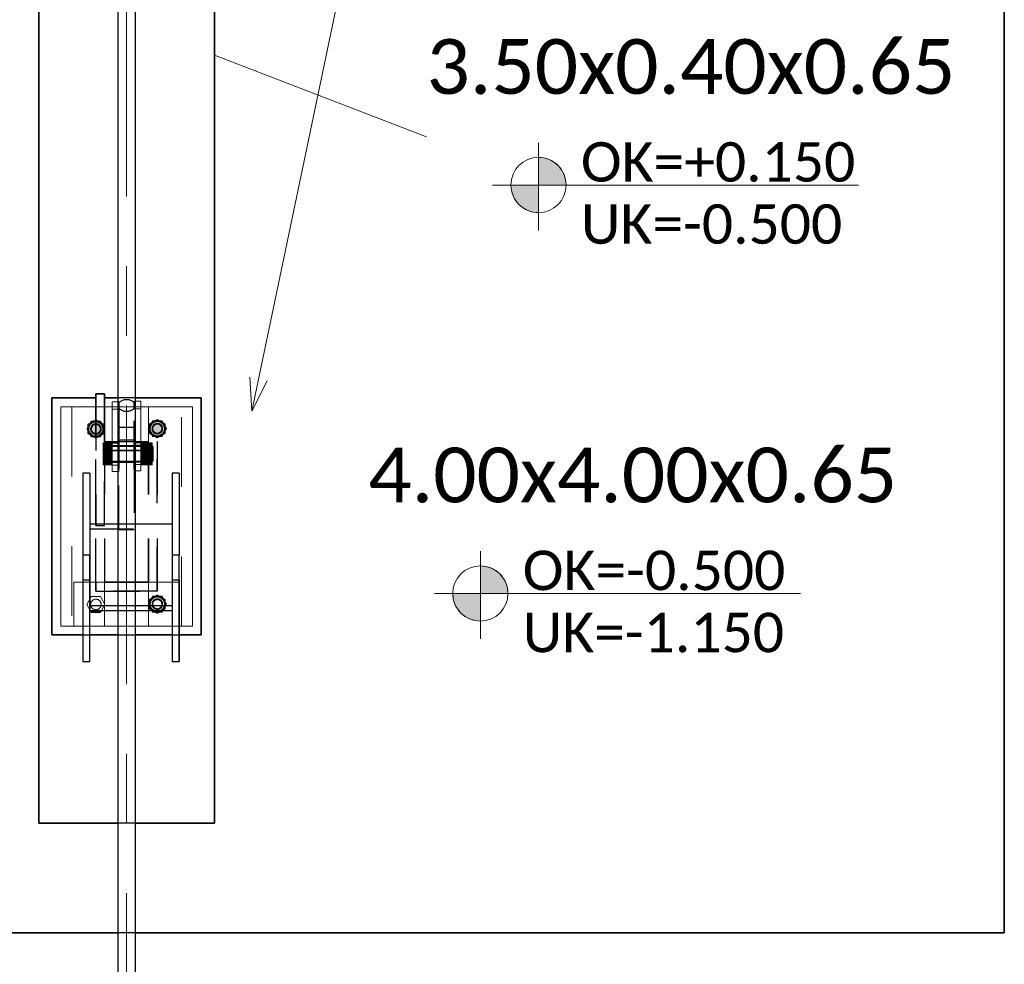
# Model space of a CAD drawing. Header units: metres. Extents: x -3 to 135, y -4 to 27.
# Tile 22 of 81: x 10.32 to 12.56, y 16.33 to 18.48. Entities that reach past the tile are written whole.
import ezdxf

# ---------------------------------------------------------------- set-up
doc = ezdxf.new("R2010")
doc.units = ezdxf.units.M
for name, pattern in [('Rasterlinie', [1.1112499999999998, 0.6349999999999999, -0.15875, 0.15875, -0.15875]), ('Strich', [0.3175, 0.15875, -0.15875]), ('Verdeckt', [0.15, 0.09999999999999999, -0.05])]:
    doc.linetypes.add(name, pattern=pattern)
for name, color, linetype, lineweight in [('_Verdeckte Linien_', 7, 'Strich', 18), ('S-BEAM', 12, 'Continuous', 35), ('S-BEAM-HDLN', 1, 'Verdeckt', 25), ('S-COLS', 52, 'Continuous', 18), ('S-COLS-HDLN', 52, 'Verdeckt', 25), ('S-FNDN', 32, 'Continuous', 35), ('S-FNDN-HDLN', 4, 'Verdeckt', 25), ('S-FNDN-IDEN', 2, 'Continuous', 9), ('S-GRID', 1, 'Continuous', 9), ('Text', 250, 'Continuous', 9), ('Tragwerksverbindungen', 7, 'Continuous', 18)]:
    doc.layers.add(name, color=color, linetype=linetype, lineweight=lineweight)
doc.styles.add('Calibri_1', font='calibri.ttf', dxfattribs={"height": 0.125})
doc.styles.add('Calibri_3', font='calibri.ttf', dxfattribs={"height": 0.08999999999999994})

# ---------------------------------------------------------------- blocks, each defined once
blk = doc.blocks.new('SP-TV-Schraube_Mutter_001 - M24-V27-Fundamente Draufsicht')
at = {"layer": 'Tragwerksverbindungen', "linetype": 'Strich'}
blk.add_hatch(color=142, dxfattribs=at).paths.add_polyline_path([(10.4831338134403, 17.129619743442), (10.50391842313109, 17.129619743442), (10.50628901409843, 17.1337257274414), (10.48103520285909, 17.13325464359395)])
at = {"layer": '_Verdeckte Linien_'}
for p, q in [((10.48313381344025, 17.16561974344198), (10.47274150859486, 17.147619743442)), ((10.50391842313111, 17.16561974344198), (10.48313381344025, 17.16561974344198)), ((10.51431072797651, 17.14761974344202), (10.50391842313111, 17.16561974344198)), ((10.47274150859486, 17.147619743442), (10.48073841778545, 17.1337686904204)), ((10.50631381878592, 17.1337686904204), (10.51431072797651, 17.14761974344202))]:
    blk.add_line(p, q, dxfattribs=at)
for radius, start, end in [(0.01200000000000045, 90, 269.9999999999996), (0.01200000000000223, 269.9999999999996, 90)]:
    blk.add_arc((10.49352611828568, 17.14761974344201), radius, start, end, dxfattribs=at)
at = {"layer": 'Tragwerksverbindungen'}
for p, q in [((10.48076322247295, 17.13372572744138), (10.48313381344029, 17.12961974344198)), ((10.48313381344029, 17.12961974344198), (10.50391842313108, 17.12961974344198)), ((10.50391842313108, 17.12961974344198), (10.50628901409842, 17.13372572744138))]:
    blk.add_line(p, q, dxfattribs=at)
blk = doc.blocks.new('SP-TV-Schraube_Mutter_001 - M24-V13-Fundamente Draufsicht')
at = {"layer": 'Tragwerksverbindungen', "linetype": 'Strich'}
blk.add_hatch(color=142, dxfattribs=at).paths.add_polyline_path([(2.503918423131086, 17.52961974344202), (2.514310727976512, 17.54761974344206), (2.503918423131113, 17.56561974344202), (2.483133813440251, 17.56561974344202), (2.47274150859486, 17.54761974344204), (2.483133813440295, 17.52961974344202)])
at = {"layer": '_Verdeckte Linien_'}
for start, end in [(90, 269.9999999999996), (269.9999999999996, 90)]:
    blk.add_arc((2.493526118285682, 17.54761974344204), 0.01200000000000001, start, end, dxfattribs=at)
at = {"layer": 'Tragwerksverbindungen'}
for p, q in [((2.483133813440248, 17.565619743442), (2.472741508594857, 17.54761974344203)), ((2.472741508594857, 17.54761974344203), (2.483133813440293, 17.52961974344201)), ((2.503918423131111, 17.565619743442), (2.483133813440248, 17.565619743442)), ((2.51431072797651, 17.54761974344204), (2.503918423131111, 17.565619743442)), ((2.503918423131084, 17.52961974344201), (2.51431072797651, 17.54761974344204)), ((2.483133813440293, 17.52961974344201), (2.503918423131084, 17.52961974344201))]:
    blk.add_line(p, q, dxfattribs=at)
blk = doc.blocks.new('SP-TV-Mutter_001 - M24-1093895-Fundamente Draufsicht')
at = {"layer": '_Verdeckte Linien_'}
for centre, radius, start, end in [((0, 0), 0.01620000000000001, 359.9999999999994, 179.9999999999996), ((0, 0), 0.01620000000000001, 180.0000000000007, 359.9999999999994), ((0, 0), 0.01199999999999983, 2.289999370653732e-13, 180), ((0, 0), 0.01199999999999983, 180.0000000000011, 2.035554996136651e-13), ((-2.957745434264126e-20, 0), 0.01037600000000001, 6.679164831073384e-13, 179.9999999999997), ((-2.957745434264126e-20, 0), 0.01037600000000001, 179.9999999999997, 359.9999999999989)]:
    blk.add_arc(centre, radius, start, end, dxfattribs=at)
for points in [[(-0.02078460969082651, 8.036904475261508e-17), (-0.01902888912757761, 0.00304099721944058), (-0.01554111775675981, 0.009081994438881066), (-0.01210068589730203, 0.01504099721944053), (-0.01039230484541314, 0.018)], [(-0.01039230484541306, -0.01800000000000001), (-0.01210068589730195, -0.01504099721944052), (-0.01554111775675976, -0.009081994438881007), (-0.01902888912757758, -0.003040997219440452), (-0.0207846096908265, 8.411431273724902e-17)], [(-0.01039230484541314, 0.018), (-0.006975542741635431, 0.018), (-9.467902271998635e-05, 0.018), (0.00688086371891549, 0.018), (0.01039230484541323, 0.018)], [(0.01039230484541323, 0.018), (0.01210068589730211, 0.01504099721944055), (0.01554111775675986, 0.009081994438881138), (0.01902888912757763, 0.003040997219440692), (0.02078460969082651, 2.247160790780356e-16)], [(0.02078460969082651, 2.263023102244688e-16), (0.0190762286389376, -0.002959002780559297), (0.01563579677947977, -0.00891800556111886), (0.01214802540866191, -0.01495900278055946), (0.01039230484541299, -0.01800000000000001)], [(0.01039230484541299, -0.01800000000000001), (0.006975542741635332, -0.01800000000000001), (9.467902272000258e-05, -0.01800000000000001), (-0.006880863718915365, -0.01800000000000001), (-0.01039230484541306, -0.01800000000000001)]]:
    blk.add_open_spline(points, degree=3, dxfattribs=at)
blk = doc.blocks.new('Rundstahl Träger - RB 36-V14-Fundamente Draufsicht')
at = {"layer": 'S-BEAM', "lineweight": 25}
for p, q in [((2.543526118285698, 21.8057504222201), (2.543526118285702, 17.60123693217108)), ((2.583526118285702, 17.60123693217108), (2.583526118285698, 21.8057504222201))]:
    blk.add_line(p, q, dxfattribs=at)
at = {"layer": 'S-BEAM-HDLN'}
for major_axis, ratio, start_param, end_param in [((0.02000000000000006, 0), 0.6494464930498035, 0.01449183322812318, 3.127100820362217), ((-0.02000000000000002, 4.986045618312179e-16), 0.6494464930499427, 3.135269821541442e-13, 3.141592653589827)]:
    blk.add_ellipse((2.563526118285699, 17.60123693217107), major_axis=major_axis, ratio=ratio, start_param=start_param, end_param=end_param, dxfattribs=at)
blk = doc.blocks.new('Rundstahl Träger - RB 36-V15-Fundamente Draufsicht')
at = {"layer": 'S-BEAM', "lineweight": 25}
for p, q in [((2.543526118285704, 19.23292108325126), (2.543526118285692, 15.61392529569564)), ((2.583526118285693, 15.61392529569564), (2.583526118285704, 19.23292108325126))]:
    blk.add_line(p, q, dxfattribs=at)
for major_axis, ratio, start_param, end_param in [((0.01999999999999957, 0), 0.7505517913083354, 0.01259374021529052, 3.12899891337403), ((0.02000000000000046, 0), 0.7505517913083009, 3.141592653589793, 6.283185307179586)]:
    blk.add_ellipse((2.563526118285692, 15.61392529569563), major_axis=major_axis, ratio=ratio, start_param=start_param, end_param=end_param, dxfattribs=at)
at = {"layer": 'S-BEAM-HDLN'}
for major_axis, ratio, start_param, end_param in [((0.02000000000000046, 0), 0.7505517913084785, 0, 3.141592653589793), ((0.01999999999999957, 0), 0.7505517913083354, 3.154186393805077, 6.270591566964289)]:
    blk.add_ellipse((2.563526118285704, 19.23292108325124), major_axis=major_axis, ratio=ratio, start_param=start_param, end_param=end_param, dxfattribs=at)
blk = doc.blocks.new('Öse10 - Öse2-1137131-Fundamente Draufsicht')
at = {"layer": 'S-COLS'}
for p, q in [((2.531026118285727, 42.25421725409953), (2.531026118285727, 42.27162234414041)), ((2.531026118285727, 42.27162234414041), (2.543526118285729, 42.27162234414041)), ((2.531026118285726, 42.12711538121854), (2.531026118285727, 42.25421725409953)), ((2.543526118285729, 42.25421725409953), (2.531026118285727, 42.25421725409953)), ((2.531026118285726, 42.12711538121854), (2.531026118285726, 42.1127060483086)), ((2.531026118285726, 42.12711538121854), (2.543526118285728, 42.12711538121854)), ((2.531026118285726, 42.12687967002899), (2.531026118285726, 42.11325894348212)), ((2.531026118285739, 42.11270604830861), (2.54352611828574, 42.11270604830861))]:
    blk.add_line(p, q, dxfattribs=at)
at = {"layer": 'S-COLS-HDLN'}
for p, q in [((2.543575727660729, 42.27162234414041), (2.546026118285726, 42.27162234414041)), ((2.546026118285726, 42.27162234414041), (2.546026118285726, 42.25421725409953)), ((2.546026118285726, 42.25421725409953), (2.543575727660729, 42.25421725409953)), ((2.546026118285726, 42.25421725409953), (2.546026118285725, 42.12711538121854)), ((2.531026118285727, 42.17770090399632), (2.546026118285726, 42.17770090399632)), ((2.546026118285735, 42.17098159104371), (2.531026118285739, 42.17098159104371)), ((2.531026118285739, 42.13388159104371), (2.546026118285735, 42.13388159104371)), ((2.543575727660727, 42.12711538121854), (2.546026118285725, 42.12711538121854)), ((2.543575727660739, 42.11270604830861), (2.546026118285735, 42.11270604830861)), ((2.546026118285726, 42.1127060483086), (2.546026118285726, 42.12711538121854))]:
    blk.add_line(p, q, dxfattribs=at)
blk = doc.blocks.new('SP-TV-AP-Rechteck_002 - AP-Rechteck-V25-Fundamente Draufsicht')
at = {"layer": '_Verdeckte Linien_'}
for p, q in [((-0.104049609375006, 0.25), (-0.1199503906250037, 0.25)), ((0.01995039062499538, 0.25), (-0.01995039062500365, 0.25)), ((0.09995039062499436, 0.25), (0.08404960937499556, 0.25)), ((-0.03245039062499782, -0.25), (0.03245039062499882, -0.25))]:
    blk.add_line(p, q, dxfattribs=at)
at = {"layer": 'Tragwerksverbindungen'}
for p, q in [((-0.1200000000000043, 0.25), (-0.15, 0.25)), ((-0.15, 0.25), (-0.15, -0.25)), ((-0.02000000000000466, 0.25), (-0.1040000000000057, 0.25)), ((0.08399999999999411, 0.25), (0.01999999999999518, 0.25)), ((0.15, 0.25), (0.09999999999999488, 0.25)), ((0.15, -0.25), (0.15, 0.25)), ((-0.15, -0.25), (-0.03249999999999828, -0.25)), ((0.03249999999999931, -0.25), (0.15, -0.25))]:
    blk.add_line(p, q, dxfattribs=at)
blk = doc.blocks.new('SP-TV-Schraube_Mutter_001 - M33-V17-Fundamente Draufsicht')
at = {"layer": 'Tragwerksverbindungen', "linetype": 'Strich'}
for points in [[(-0.02499999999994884, 7.363496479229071e-14), (1.082867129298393e-14, 7.363496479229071e-14), (1.082867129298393e-14, 0.02100000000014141), (-0.024999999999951, 0.02100000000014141)], [(1.082867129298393e-14, 7.363496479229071e-14), (0.02500000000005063, 7.363496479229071e-14), (0.02500000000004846, 0.02100000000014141), (1.082867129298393e-14, 0.02100000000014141)], [(-0.024999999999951, -0.09099999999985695), (1.082867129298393e-14, -0.09099999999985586), (1.082867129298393e-14, -0.06499999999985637), (-0.02499999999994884, -0.06499999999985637), (-0.024999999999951, -0.08510774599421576)], [(1.082867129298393e-14, -0.08510774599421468), (1.082867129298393e-14, -0.09099999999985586), (0.02500000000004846, -0.09099999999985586), (0.02500000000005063, -0.06499999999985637), (1.082867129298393e-14, -0.06499999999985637)], [(-0.01593777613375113, -0.09099999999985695), (-0.01593777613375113, -0.09315620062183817), (0.01593777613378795, -0.09315620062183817), (0.01593777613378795, -0.09099999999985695), (-0.01428941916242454, -0.09099999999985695)]]:
    blk.add_hatch(color=142, dxfattribs=at).paths.add_polyline_path(points)
at = {"layer": '_Verdeckte Linien_'}
for p, q in [((-0.01649999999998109, 7.255209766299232e-14), (-0.01649999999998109, -0.06499999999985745)), ((0.01650000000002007, -0.06499999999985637), (0.01650000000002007, 7.363496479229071e-14))]:
    blk.add_line(p, q, dxfattribs=at)
at = {"layer": 'Tragwerksverbindungen'}
for p, q in [((-0.02499999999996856, 0.02100000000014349), (-7.825406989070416e-15, 0.0210000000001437)), ((-0.02499999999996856, 0.02100000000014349), (-0.02499999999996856, 7.606718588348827e-14)), ((-7.825406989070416e-15, 7.626509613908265e-14), (-0.02499999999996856, 7.606550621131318e-14)), ((-7.825406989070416e-15, 0.0210000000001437), (0.02500000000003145, 0.02100000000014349)), ((-7.825406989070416e-15, 0.0210000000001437), (-7.825406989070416e-15, 7.626599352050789e-14)), ((0.02500000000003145, 7.606550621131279e-14), (-7.825406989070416e-15, 7.626509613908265e-14)), ((0.02500000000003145, 0.02100000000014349), (0.02500000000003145, 7.606718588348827e-14)), ((-0.02499999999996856, -0.06499999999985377), (-7.199374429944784e-15, -0.06499999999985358)), ((-0.02499999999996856, -0.06499999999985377), (-0.02499999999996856, -0.09099999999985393)), ((-7.199374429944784e-15, -0.06499999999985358), (0.02500000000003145, -0.06499999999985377)), ((-7.199374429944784e-15, -0.06499999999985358), (-7.199374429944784e-15, -0.09099999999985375)), ((0.02500000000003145, -0.06499999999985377), (0.02500000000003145, -0.09099999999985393)), ((-7.199374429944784e-15, -0.09099999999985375), (-0.02499999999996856, -0.09099999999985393)), ((-0.01649999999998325, -0.09099999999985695), (-0.01649999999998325, -0.09315620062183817)), ((-0.0165, -0.09315620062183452), (0.0165, -0.09315620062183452)), ((0.02500000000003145, -0.09099999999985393), (-7.199374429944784e-15, -0.09099999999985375)), ((0.01650000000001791, -0.09315620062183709), (0.01650000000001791, -0.09099999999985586))]:
    blk.add_line(p, q, dxfattribs=at)
blk = doc.blocks.new('Lasche richtig5 - Lasche richtig-1137224-Fundamente Draufsicht')
at = {"layer": 'S-COLS-HDLN'}
for p, q in [((2.58102611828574, 42.21302286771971), (2.54602611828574, 42.21302286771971)), ((2.546026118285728, 42.21302286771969), (2.546026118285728, 42.11859981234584)), ((2.581026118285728, 42.11859981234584), (2.581026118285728, 42.21302286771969)), ((2.546026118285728, 42.18496836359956), (2.581026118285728, 42.18496836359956)), ((2.58102611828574, 42.17094965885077), (2.54602611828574, 42.17094965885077)), ((2.54602611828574, 42.13384965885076), (2.58102611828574, 42.13384965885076)), ((2.546026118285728, 41.9805674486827), (2.546026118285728, 42.11859981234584)), ((2.581026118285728, 42.11859981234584), (2.581026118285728, 41.9805674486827)), ((2.581026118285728, 41.99258668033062), (2.546026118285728, 41.99258668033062)), ((2.546026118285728, 41.9805674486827), (2.581026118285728, 41.9805674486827))]:
    blk.add_line(p, q, dxfattribs=at)
blk = doc.blocks.new('Öse16 - Öse2-1137266-Fundamente Draufsicht')
at = {"layer": 'S-COLS'}
for p, q in [((10.5835261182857, 17.51199536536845), (10.59602611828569, 17.51199536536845)), ((10.59602611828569, 17.51199536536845), (10.59602611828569, 17.49451891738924)), ((10.59602611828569, 17.49451891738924), (10.5835261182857, 17.49451891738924)), ((10.59602611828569, 17.49451891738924), (10.59602611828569, 17.36768848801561)), ((10.5835261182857, 17.36768848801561), (10.59602611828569, 17.36768848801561)), ((10.59602611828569, 17.35327915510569), (10.59602611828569, 17.36768848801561)), ((10.59602611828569, 17.35383205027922), (10.59602611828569, 17.36745277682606)), ((10.58352611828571, 17.3532791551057), (10.5960261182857, 17.3532791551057))]:
    blk.add_line(p, q, dxfattribs=at)
at = {"layer": 'S-COLS-HDLN'}
for p, q in [((10.58102611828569, 17.49451891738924), (10.58102611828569, 17.51199536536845)), ((10.58102611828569, 17.51199536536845), (10.5834765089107, 17.51199536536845)), ((10.58102611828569, 17.36768848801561), (10.58102611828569, 17.49451891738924)), ((10.5834765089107, 17.49451891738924), (10.58102611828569, 17.49451891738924)), ((10.58102611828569, 17.41827401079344), (10.59602611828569, 17.41827401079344)), ((10.5960261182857, 17.41155469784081), (10.5810261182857, 17.41155469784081)), ((10.5810261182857, 17.3744546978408), (10.5960261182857, 17.3744546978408)), ((10.58102611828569, 17.36768848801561), (10.58102611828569, 17.35327915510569)), ((10.58102611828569, 17.36768848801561), (10.5834765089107, 17.36768848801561)), ((10.5810261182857, 17.3532791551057), (10.58347650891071, 17.3532791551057))]:
    blk.add_line(p, q, dxfattribs=at)
blk = doc.blocks.new('SP-TV-Schraube_Mutter_001 - M24-V18-Fundamente Draufsicht')
at = {"layer": 'Tragwerksverbindungen', "linetype": 'Strich'}
blk.add_hatch(color=142, dxfattribs=at).paths.add_polyline_path([(2.643918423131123, 17.53030521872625), (2.654310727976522, 17.54830521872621), (2.643918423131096, 17.56630521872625), (2.623133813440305, 17.56630521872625), (2.61274150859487, 17.54830521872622), (2.623133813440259, 17.53030521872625), (2.641240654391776, 17.53030521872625)])
at = {"layer": '_Verdeckte Linien_'}
for start, end in [(90, 269.9999999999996), (269.9999999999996, 90)]:
    blk.add_arc((2.633526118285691, 17.5483052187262), 0.01200000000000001, start, end, dxfattribs=at)
at = {"layer": 'Tragwerksverbindungen'}
for p, q in [((2.623133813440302, 17.56630521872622), (2.612741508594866, 17.5483052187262)), ((2.612741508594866, 17.5483052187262), (2.623133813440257, 17.53030521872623)), ((2.643918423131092, 17.56630521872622), (2.623133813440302, 17.56630521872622)), ((2.654310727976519, 17.54830521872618), (2.643918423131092, 17.56630521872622)), ((2.643918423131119, 17.53030521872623), (2.654310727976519, 17.54830521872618)), ((2.623133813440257, 17.53030521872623), (2.643918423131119, 17.53030521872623))]:
    blk.add_line(p, q, dxfattribs=at)
blk = doc.blocks.new('SP-TV-Schraube_Mutter_001 - M24-V19-Fundamente Draufsicht')
at = {"layer": 'Tragwerksverbindungen', "linetype": 'Strich'}
blk.add_hatch(color=142, dxfattribs=at).paths.add_polyline_path([(2.641240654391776, 17.13030521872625), (2.643918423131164, 17.13030521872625), (2.645893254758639, 17.13372572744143), (2.621158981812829, 17.13372572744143), (2.623133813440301, 17.13030521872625)])
at = {"layer": '_Verdeckte Linien_'}
for p, q in [((2.623133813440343, 17.16630521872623), (2.612741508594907, 17.14830521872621)), ((2.643918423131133, 17.16630521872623), (2.623133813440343, 17.16630521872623)), ((2.65431072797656, 17.14830521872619), (2.643918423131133, 17.16630521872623)), ((2.612741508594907, 17.14830521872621), (2.621134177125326, 17.13376869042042)), ((2.645918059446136, 17.13376869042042), (2.65431072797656, 17.14830521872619))]:
    blk.add_line(p, q, dxfattribs=at)
for start, end in [(90, 269.9999999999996), (269.9999999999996, 90)]:
    blk.add_arc((2.633526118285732, 17.1483052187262), 0.01200000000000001, start, end, dxfattribs=at)
at = {"layer": 'Tragwerksverbindungen'}
for p, q in [((2.621158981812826, 17.13372572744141), (2.623133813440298, 17.13030521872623)), ((2.623133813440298, 17.13030521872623), (2.643918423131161, 17.13030521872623)), ((2.643918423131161, 17.13030521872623), (2.645893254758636, 17.13372572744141))]:
    blk.add_line(p, q, dxfattribs=at)
blk = doc.blocks.new('SP-TV-Mutter_001 - M24-1128538-Fundamente Draufsicht')
at = {"layer": '_Verdeckte Linien_'}
for centre, radius, start, end in [((0, 0), 0.01620000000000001, 359.9999999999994, 179.9999999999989), ((0, 0), 0.01620000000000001, 180, 359.9999999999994), ((0, 0), 0.01199999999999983, 2.289999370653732e-13, 179.9999999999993), ((0, 0), 0.01199999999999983, 180.0000000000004, 2.035554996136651e-13), ((-2.957745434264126e-20, 0), 0.01037600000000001, 3.244165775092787e-13, 179.9999999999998), ((-2.957745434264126e-20, 0), 0.01037600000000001, 179.9999999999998, 359.9999999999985)]:
    blk.add_arc(centre, radius, start, end, dxfattribs=at)
for points in [[(-0.0207846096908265, -8.459899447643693e-17), (-0.01902888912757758, 0.003040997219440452), (-0.01554111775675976, 0.00908199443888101), (-0.01210068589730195, 0.01504099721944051), (-0.01039230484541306, 0.01800000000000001)], [(-0.01039230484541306, 0.01800000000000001), (-0.006880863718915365, 0.01800000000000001), (9.467902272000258e-05, 0.01800000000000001), (0.006975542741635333, 0.01800000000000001), (0.01039230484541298, 0.01800000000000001)], [(0.01039230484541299, 0.01800000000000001), (0.01214802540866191, 0.01495900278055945), (0.01563579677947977, 0.00891800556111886), (0.0190762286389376, 0.002959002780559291), (0.02078460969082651, -2.260379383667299e-16)], [(-0.01039230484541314, -0.018), (-0.01210068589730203, -0.01504099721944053), (-0.01554111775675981, -0.009081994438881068), (-0.01902888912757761, -0.003040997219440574), (-0.02078460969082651, -8.076560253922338e-17)], [(0.01039230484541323, -0.018), (0.006880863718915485, -0.018), (-9.467902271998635e-05, -0.018), (-0.006975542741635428, -0.018), (-0.01039230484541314, -0.018)], [(0.02078460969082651, -2.263023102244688e-16), (0.01902888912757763, -0.003040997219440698), (0.01554111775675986, -0.009081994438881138), (0.0121006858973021, -0.01504099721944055), (0.01039230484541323, -0.018)]]:
    blk.add_open_spline(points, degree=3, dxfattribs=at)
blk = doc.blocks.new('SP-TV-AP-Rechteck_002 - AP-Rechteck-1128539-Fundamente Draufsicht')
at = {"layer": '_Verdeckte Linien_'}
for p, q in [((0.05, 0.05), (-0.05, 0.05)), ((-0.05, 0.05), (-0.05, -0.05)), ((0.05, -0.05), (0.05, 0.05)), ((-0.05, -0.05), (0.05, -0.05))]:
    blk.add_line(p, q, dxfattribs=at)
blk = doc.blocks.new('SP-TV-AP-Rechteck_002 - AP-Rechteck-1128540-Fundamente Draufsicht')
at = {"layer": '_Verdeckte Linien_'}
for p, q in [((0.125, 0.25), (-0.125, 0.25)), ((-0.125, 0.25), (-0.125, -0.25)), ((0.125, -0.25), (0.125, 0.25)), ((-0.125, -0.25), (0.125, -0.25))]:
    blk.add_line(p, q, dxfattribs=at)
blk = doc.blocks.new('SP-TX-Fundamentplatte-Typenname_HK-25_002 - 2_5-CAL _ HK-623316-Fundamente Draufsicht')
at = {"layer": 'S-FNDN-IDEN'}
h = blk.add_hatch(color=256, dxfattribs=at)
edge = h.paths.add_edge_path()
edge.add_line((-0.007056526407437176, -0.004365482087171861), (-0.007056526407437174, -0.003107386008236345))
edge.add_arc((-0.007056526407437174, -0.004365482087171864), 0.001258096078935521, -1.1368683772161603e-13, 90.0000000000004, ccw=False)
edge.add_line((-0.005798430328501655, -0.004365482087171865), (-0.007056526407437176, -0.004365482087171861))
h = blk.add_hatch(color=256, dxfattribs=at)
edge = h.paths.add_edge_path()
edge.add_line((-0.007056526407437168, -0.004365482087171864), (-0.007056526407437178, -0.00562357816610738))
edge.add_arc((-0.007056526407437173, -0.004365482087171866), 0.001258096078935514, 179.9999999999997, 269.9999999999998, ccw=False)
edge.add_line((-0.008314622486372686, -0.004365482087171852), (-0.007056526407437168, -0.004365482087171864))
for p, q in [((-0.007056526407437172, -0.002436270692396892), (-0.007056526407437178, -0.006436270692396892)), ((-0.007056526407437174, -0.003107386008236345), (-0.007056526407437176, -0.004365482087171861)), ((-0.009150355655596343, -0.004365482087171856), (0.007532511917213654, -0.00436548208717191)), ((-0.007056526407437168, -0.004365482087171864), (-0.008314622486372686, -0.004365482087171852)), ((-0.007056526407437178, -0.00562357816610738), (-0.007056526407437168, -0.004365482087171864)), ((-0.007056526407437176, -0.004365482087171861), (-0.005798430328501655, -0.004365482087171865))]:
    blk.add_line(p, q, dxfattribs=at)
blk.add_circle((-0.007056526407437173, -0.004365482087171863), 0.00125809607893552, dxfattribs=at)
for centre, radius, start, end in [((-0.007056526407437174, -0.004365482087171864), 0.001258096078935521, 359.9999999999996, 90.00000000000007), ((-0.007056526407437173, -0.004365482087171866), 0.001258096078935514, 179.9999999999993, 269.9999999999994)]:
    blk.add_arc(centre, radius, start, end, dxfattribs=at)

msp = doc.modelspace()

# ---------------------------------------------------------------- linework, layer by layer
at = {"layer": 'S-BEAM', "lineweight": 25}
for p, q in [((10.4795261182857, 17.44686140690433), (10.4635261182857, 17.44686140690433)), ((10.4635261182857, 17.44686140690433), (10.4635261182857, 17.26033834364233)), ((10.4795261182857, 17.44686140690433), (10.4795261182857, 17.26033834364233)), ((10.6835261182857, 17.44686140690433), (10.6675261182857, 17.44686140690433)), ((10.6675261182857, 17.44686140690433), (10.6675261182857, 17.26033834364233)), ((10.6835261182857, 17.44686140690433), (10.6835261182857, 17.26033834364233)), ((10.5435261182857, 17.33073088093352), (10.4795261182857, 17.33073088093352)), ((10.4795261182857, 17.33073088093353), (10.4795261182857, 17.14420781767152)), ((10.6675261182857, 17.33073088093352), (10.5835261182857, 17.33073088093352)), ((10.6675261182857, 17.33073088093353), (10.6675261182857, 17.14420781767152)), ((10.4795261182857, 17.26033834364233), (10.4635261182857, 17.26033834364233)), ((10.4635261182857, 17.26033834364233), (10.4635261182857, 17.01759520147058)), ((10.4795261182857, 17.14420781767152), (10.4795261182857, 17.26033834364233)), ((10.6835261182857, 17.26033834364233), (10.6675261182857, 17.26033834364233)), ((10.6675261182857, 17.26033834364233), (10.6675261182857, 17.14420781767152)), ((10.6835261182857, 17.01759520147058), (10.6835261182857, 17.26033834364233)), ((10.4635261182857, 17.20411826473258), (10.4635261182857, 17.01759520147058)), ((10.6835261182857, 17.20411826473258), (10.6835261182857, 17.01759520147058)), ((10.5435261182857, 17.14420781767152), (10.4795261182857, 17.14420781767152)), ((10.6675261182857, 17.14420781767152), (10.5835261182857, 17.14420781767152)), ((10.4795261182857, 17.01759520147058), (10.4795261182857, 17.13372572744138)), ((10.4795261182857, 17.13372572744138), (10.5435261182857, 17.13372572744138)), ((10.4795261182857, 17.01759520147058), (10.4795261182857, 17.13372572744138)), ((10.5835261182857, 17.13372572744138), (10.6675261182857, 17.13372572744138)), ((10.6675261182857, 17.13372572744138), (10.6675261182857, 17.01759520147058)), ((10.6675261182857, 17.13372572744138), (10.6675261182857, 17.01759520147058)), ((10.4635261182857, 17.01759520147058), (10.4795261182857, 17.01759520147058)), ((10.6675261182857, 17.01759520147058), (10.6835261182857, 17.01759520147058))]:
    msp.add_line(p, q, dxfattribs=at)
at = {"layer": 'S-BEAM-HDLN'}
for p, q in [((10.5834765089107, 17.33073088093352), (10.5435757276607, 17.33073088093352)), ((10.4795261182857, 17.32024879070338), (10.6675261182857, 17.32024879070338)), ((10.4635261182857, 17.20411826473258), (10.4795261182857, 17.20411826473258)), ((10.6675261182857, 17.20411826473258), (10.6835261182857, 17.20411826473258)), ((10.4795261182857, 17.13377533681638), (10.4795261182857, 17.14415820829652)), ((10.4795261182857, 17.14415820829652), (10.4795261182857, 17.13372572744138)), ((10.5834765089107, 17.14420781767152), (10.5435757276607, 17.14420781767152)), ((10.6675261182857, 17.14415820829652), (10.6675261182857, 17.13372572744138)), ((10.6675261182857, 17.14415820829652), (10.6675261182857, 17.13377533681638)), ((10.5435757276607, 17.13372572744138), (10.5834765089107, 17.13372572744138))]:
    msp.add_line(p, q, dxfattribs=at)
at = {"layer": 'S-FNDN'}
for p, q in [((12.5635261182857, 20.39930521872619), (12.56352611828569, 16.39930521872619)), ((10.36352611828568, 16.64930521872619), (10.36352611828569, 20.14930521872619)), ((10.76352611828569, 20.14930521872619), (10.76352611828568, 16.64930521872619)), ((10.39352611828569, 17.6183052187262), (10.39352611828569, 17.0783052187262)), ((10.49352611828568, 17.6183052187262), (10.39352611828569, 17.6183052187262)), ((10.51352611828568, 17.62761974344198), (10.49352611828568, 17.62761974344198)), ((10.49352611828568, 17.62761974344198), (10.49352611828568, 17.6183052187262)), ((10.49352611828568, 17.6183052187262), (10.49352611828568, 17.62761974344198)), ((10.49352611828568, 17.62761974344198), (10.51352611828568, 17.62761974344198)), ((10.49352611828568, 17.5983052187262), (10.49352611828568, 17.6183052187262)), ((10.49352611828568, 17.6183052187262), (10.49352611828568, 17.5983052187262)), ((10.49352611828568, 17.5983052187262), (10.49352611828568, 17.6182556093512)), ((10.51352611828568, 17.6183052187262), (10.51352611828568, 17.62761974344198)), ((10.51352611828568, 17.62761974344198), (10.51352611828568, 17.6183052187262)), ((10.51352611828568, 17.6183052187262), (10.51352611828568, 17.5983052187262)), ((10.51352611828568, 17.5983052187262), (10.51352611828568, 17.6183052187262)), ((10.5435261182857, 17.6183052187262), (10.51352611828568, 17.6183052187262)), ((10.51352611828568, 17.6182556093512), (10.51352611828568, 17.5983052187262)), ((10.73352611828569, 17.6183052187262), (10.5835261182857, 17.6183052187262)), ((10.73352611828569, 17.0783052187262), (10.73352611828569, 17.6183052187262)), ((10.39352611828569, 17.0783052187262), (10.4635261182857, 17.0783052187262)), ((10.4795261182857, 17.0783052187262), (10.5435261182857, 17.0783052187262)), ((10.5835261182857, 17.0783052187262), (10.6675261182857, 17.0783052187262)), ((10.6835261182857, 17.0783052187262), (10.73352611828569, 17.0783052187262)), ((10.5435261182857, 16.64930521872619), (10.36352611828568, 16.64930521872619)), ((10.76352611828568, 16.64930521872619), (10.5835261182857, 16.64930521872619)), ((10.54352611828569, 16.39930521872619), (8.563526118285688, 16.3993052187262)), ((12.56352611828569, 16.39930521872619), (10.58352611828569, 16.39930521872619))]:
    msp.add_line(p, q, dxfattribs=at)
at = {"layer": 'S-FNDN-HDLN'}
for p, q in [((10.5834765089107, 17.6183052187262), (10.5435757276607, 17.6183052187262)), ((10.49352611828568, 17.32761974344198), (10.49352611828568, 17.5982556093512)), ((10.4935261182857, 17.17830521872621), (10.49352611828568, 17.5982556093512)), ((10.49352611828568, 17.5982556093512), (10.49352611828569, 17.32766935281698)), ((10.51352611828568, 17.5982556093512), (10.51352611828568, 17.51906302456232)), ((10.51352611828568, 17.5982556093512), (10.51352611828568, 17.51906302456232)), ((10.51352611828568, 17.51906302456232), (10.51352611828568, 17.5982556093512)), ((10.51352611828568, 17.51906302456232), (10.63352611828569, 17.51906302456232)), ((10.51352611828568, 17.51906302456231), (10.6335261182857, 17.51906302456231)), ((10.63352611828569, 17.51906302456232), (10.63352611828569, 17.5183052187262)), ((10.6335261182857, 17.51906302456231), (10.6335261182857, 17.5183052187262)), ((10.63352611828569, 17.5183052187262), (10.63352611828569, 17.4983052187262)), ((10.63352611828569, 17.1783052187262), (10.63352611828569, 17.5183052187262)), ((10.6335261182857, 17.5182556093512), (10.6335261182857, 17.4983052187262)), ((10.51352611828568, 17.32761974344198), (10.51352611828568, 17.4983052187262)), ((10.51352611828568, 17.4983052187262), (10.61352611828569, 17.4983052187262)), ((10.61352611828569, 17.4983052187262), (10.5135261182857, 17.4983052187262)), ((10.5135261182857, 17.4983052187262), (10.5135261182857, 17.1983052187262)), ((10.61352611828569, 17.1983052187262), (10.61352611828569, 17.4983052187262)), ((10.61352611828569, 17.4983052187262), (10.61352611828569, 17.1983052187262)), ((10.63352611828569, 17.4983052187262), (10.6335261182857, 17.1983052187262)), ((10.63352611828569, 17.4983052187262), (10.63352611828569, 17.1983052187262)), ((10.49352611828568, 17.32761974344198), (10.51352611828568, 17.32761974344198)), ((10.49352611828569, 17.1983052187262), (10.49352611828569, 17.32761974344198)), ((10.4935261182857, 17.17830521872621), (10.4935261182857, 17.1983052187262)), ((10.61352611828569, 17.1983052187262), (10.4935261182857, 17.1983052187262)), ((10.49352611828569, 17.1982556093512), (10.49352611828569, 17.1783052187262)), ((10.5135261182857, 17.1983052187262), (10.61352611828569, 17.1983052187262)), ((10.6335261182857, 17.1983052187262), (10.6335261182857, 17.17830521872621)), ((10.6335261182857, 17.1983052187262), (10.6335261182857, 17.17830521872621)), ((10.6335261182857, 17.17830521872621), (10.4935261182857, 17.17830521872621)), ((10.49352611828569, 17.1783052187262), (10.63352611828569, 17.1783052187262)), ((10.6335261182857, 17.17830521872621), (10.4935261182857, 17.17830521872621)), ((10.46357572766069, 17.0783052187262), (10.4794765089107, 17.0783052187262)), ((10.54357572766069, 17.0783052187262), (10.5834765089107, 17.0783052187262)), ((10.6675757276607, 17.0783052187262), (10.6834765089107, 17.0783052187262)), ((10.5834765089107, 16.64930521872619), (10.54357572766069, 16.64930521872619)), ((10.58347650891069, 16.39930521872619), (10.54357572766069, 16.39930521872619))]:
    msp.add_line(p, q, dxfattribs=at)
at = {"layer": 'S-FNDN-IDEN'}
msp.add_line((10.7635261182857, 18.3993052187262), (11.24695179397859, 18.21308109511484), dxfattribs=at)
at = {"layer": 'S-GRID', "linetype": 'Rasterlinie'}
msp.add_line((10.5635261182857, 25.37964771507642), (10.56352611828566, -0.02293294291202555), dxfattribs=at)
at = {"layer": 'Text'}
for q in [(11.28257016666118, 19.66313286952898), (10.84468479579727, 17.66556918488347), (10.88402763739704, 17.65734920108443)]:
    msp.add_line((10.84901751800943, 17.58804445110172), q, dxfattribs=at)

# ---------------------------------------------------------------- block references
at = {"layer": '_Verdeckte Linien_'}
for name, p, rotation in [('SP-TV-AP-Rechteck_002 - AP-Rechteck-V25-Fundamente Draufsicht', (10.56352611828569, 17.3483052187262), 180), ('SP-TV-AP-Rechteck_002 - AP-Rechteck-1128540-Fundamente Draufsicht', (10.56352611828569, 17.3483052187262), 180), ('SP-TV-AP-Rechteck_002 - AP-Rechteck-1128539-Fundamente Draufsicht', (10.56352611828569, 17.5483052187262), 180), ('SP-TV-Mutter_001 - M24-1093895-Fundamente Draufsicht', (10.49352611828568, 17.54761974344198), 270.0000000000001), ('SP-TV-Mutter_001 - M24-1093895-Fundamente Draufsicht', (10.49352611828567, 17.54761974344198), 270.0000000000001), ('SP-TV-Mutter_001 - M24-1128538-Fundamente Draufsicht', (10.63352611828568, 17.54830521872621), 89.99999999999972), ('SP-TV-Mutter_001 - M24-1128538-Fundamente Draufsicht', (10.63352611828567, 17.5483052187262), 89.99999999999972), ('SP-TV-Schraube_Mutter_001 - M33-V17-Fundamente Draufsicht', (10.53102611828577, 17.49106674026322), 89.99999999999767), ('SP-TV-AP-Rechteck_002 - AP-Rechteck-1128539-Fundamente Draufsicht', (10.49352611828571, 17.1483052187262), 180), ('SP-TV-AP-Rechteck_002 - AP-Rechteck-1128539-Fundamente Draufsicht', (10.56352611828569, 17.1483052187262), 180), ('SP-TV-AP-Rechteck_002 - AP-Rechteck-1128539-Fundamente Draufsicht', (10.63352611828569, 17.1483052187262), 180), ('SP-TV-Mutter_001 - M24-1128538-Fundamente Draufsicht', (10.63352611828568, 17.1483052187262), 89.99999999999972), ('SP-TV-Mutter_001 - M24-1128538-Fundamente Draufsicht', (10.63352611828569, 17.14830521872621), 89.99999999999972)]:
    msp.add_blockref(name, p, dxfattribs=dict(at, rotation=rotation))
for name, p in [('SP-TV-Schraube_Mutter_001 - M24-V13-Fundamente Draufsicht', (8.000000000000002, 0)), ('SP-TV-Schraube_Mutter_001 - M24-V18-Fundamente Draufsicht', (8.000000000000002, 0)), ('SP-TV-Schraube_Mutter_001 - M24-V27-Fundamente Draufsicht', (0, 0)), ('SP-TV-Schraube_Mutter_001 - M24-V19-Fundamente Draufsicht', (7.999999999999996, 0))]:
    msp.add_blockref(name, p, dxfattribs=at)
at = {"layer": 'S-BEAM-HDLN'}
for name, p in [('Rundstahl Träger - RB 36-V14-Fundamente Draufsicht', (7.999999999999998, 0)), ('Rundstahl Träger - RB 36-V15-Fundamente Draufsicht', (7.999999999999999, 0))]:
    msp.add_blockref(name, p, dxfattribs=at)
at = {"layer": 'S-COLS-HDLN'}
for name, p in [('Öse10 - Öse2-1137131-Fundamente Draufsicht', (7.999999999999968, -24.66185579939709)), ('Öse16 - Öse2-1137266-Fundamente Draufsicht', (0, 0.09858859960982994)), ('Lasche richtig5 - Lasche richtig-1137224-Fundamente Draufsicht', (7.999999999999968, -24.66185579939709))]:
    msp.add_blockref(name, p, dxfattribs=at)
at = {"layer": 'S-FNDN-IDEN', "xscale": 49.99999999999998, "yscale": 49.99999999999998, "zscale": 49.99999999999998}
for p in [(11.85498121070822, 18.32185855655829), (11.72241629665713, 17.39092025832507)]:
    msp.add_blockref('SP-TX-Fundamentplatte-Typenname_HK-25_002 - 2_5-CAL _ HK-623316-Fundamente Draufsicht', p, dxfattribs=at)

# ---------------------------------------------------------------- texts
at = {"layer": 'S-FNDN-IDEN', "attachment_point": 1}
for s, insert, char_height, width, style in [('3.50x0.40x0.65', (11.24695179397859, 18.43618236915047), 0.1249999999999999, 1.471096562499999, 'Calibri_1'), ('OK=+0.150', (11.59871141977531, 18.20120908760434), 0.08999999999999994, 0.7656115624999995, 'Calibri_3'), ('UK=-0.500', (11.59871141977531, 18.05967252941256), 0.08999999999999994, 0.7335440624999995, 'Calibri_3'), ('4.00x4.00x0.65', (11.1143868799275, 17.50524407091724), 0.1249999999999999, 1.471096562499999, 'Calibri_1'), ('OK=-0.500', (11.46614650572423, 17.27027078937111), 0.08999999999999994, 0.7335440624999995, 'Calibri_3'), ('UK=-1.150', (11.46614650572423, 17.12873423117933), 0.08999999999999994, 0.7335440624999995, 'Calibri_3')]:
    msp.add_mtext(s, dxfattribs=dict(at, insert=insert, char_height=char_height, width=width, style=style))

doc.saveas('drawing.dxf')
